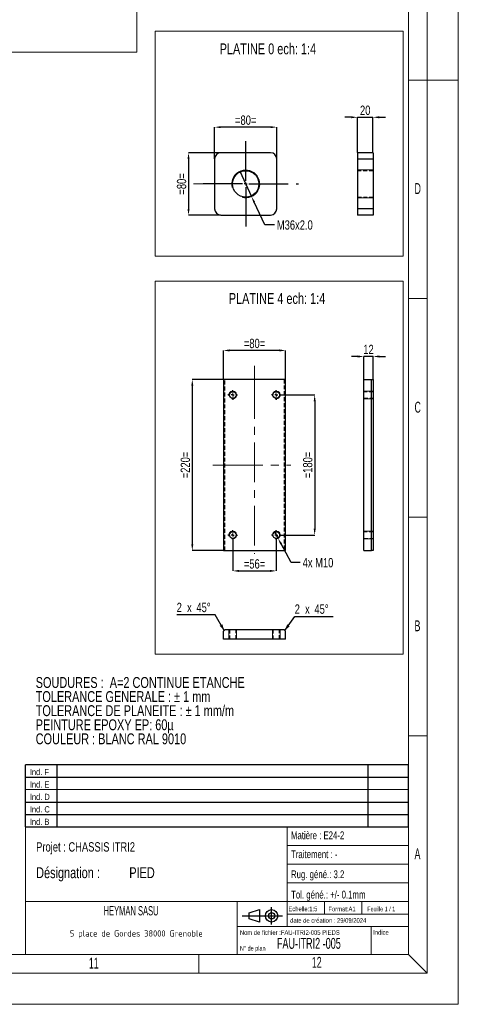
# Model space of a CAD drawing. Header units: millimetres. Extents: x 0 to 841, y 0 to 594.
# Tile 10 of 13: x 700 to 841, y 0 to 316. Entities that reach past the tile are written whole.
import ezdxf

# ---------------------------------------------------------------- set-up
doc = ezdxf.new("R2010")
doc.units = ezdxf.units.MM
doc.header["$PDSIZE"] = -1
doc.linetypes.add('CENTERX2', pattern=[20.32, 12.7, -2.54, 2.54, -2.54])
doc.linetypes.add('HIDDEN', pattern=[1.905, 1.27, -0.635])
for name, color, linetype in [('COTES', 1, 'Continuous'), ('NOTES', 6, 'Continuous'), ('TRAIT-FINS', 9, 'Continuous'), ('TRAIT-MIXTES', 3, 'CENTERX2'), ('TRAIT-TIRET', 2, 'HIDDEN')]:
    doc.layers.add(name, color=color, linetype=linetype)
doc.layers.add('TRAIT-FORT', color=4, linetype='Continuous', lineweight=25)
doc.styles.add('SLDTEXTSTYLE0', font='TXT', dxfattribs={"width": 0.75})
doc.styles.add('SLDTEXTSTYLE1', font='TXT', dxfattribs={"width": 0.605})
doc.styles.add('SLDTEXTSTYLE2', font='TXT', dxfattribs={"width": 0.692308})
doc.styles.add('SLDTEXTSTYLE3', font='TXT', dxfattribs={"width": 0.7})
doc.styles.add('SLDTEXTSTYLE4', font='TXT', dxfattribs={"width": 0.621556})
doc.styles.add('SLDTEXTSTYLE5', font='ISOCP3', dxfattribs={"width": 0.96})
doc.dimstyles.new('SLDDIMSTYLE1', dxfattribs={"dimtxt": 3, "dimasz": 2, "dimexe": 0, "dimexo": 0.0625, "dimgap": 0.75, "dimtad": 1, "dimlfac": 4, "dimrnd": 1e-09, "dimzin": 12, "dimdsep": 46, "dimtxsty": 'SLDTEXTSTYLE0', "dimsah": 1, "dimcen": 0.09, "dimadec": 0, "dimazin": 3, "dimtfac": 1, "dimtofl": 0, "dimtmove": 0, "dimatfit": 3, "dimfxl": 1, "dimfrac": 2, "dimtolj": 1, "dimtzin": 12, "dimarcsym": 0})
doc.dimstyles.new('SLDDIMSTYLE2', dxfattribs={"dimtxt": 3, "dimasz": 2, "dimexe": 0, "dimexo": 0.0625, "dimgap": 0.75, "dimtad": 1, "dimlfac": 4, "dimrnd": 1e-09, "dimzin": 12, "dimdsep": 46, "dimtxsty": 'SLDTEXTSTYLE0', "dimsah": 1, "dimcen": 0.09, "dimadec": 0, "dimazin": 3, "dimtfac": 1, "dimtmove": 0, "dimatfit": 0, "dimfxl": 1, "dimfrac": 2, "dimtolj": 1, "dimtzin": 12, "dimarcsym": 0})
doc.dimstyles.new('SLDDIMSTYLE4', dxfattribs={"dimtxt": 3, "dimasz": 2, "dimexe": 0, "dimexo": 0.0625, "dimgap": 0.75, "dimtad": 0, "dimtih": 1, "dimtoh": 1, "dimlfac": 4, "dimrnd": 1e-09, "dimzin": 4, "dimdsep": 46, "dimtxsty": 'SLDTEXTSTYLE0', "dimblk1": 'NONE', "dimsah": 1, "dimcen": 0, "dimadec": 0, "dimazin": 1, "dimtfac": 1, "dimtmove": 0, "dimatfit": 3, "dimldrblk": 'NONE', "dimfxl": 1, "dimfrac": 2, "dimtolj": 1, "dimtzin": 12, "dimarcsym": 0})
doc.dimstyles.new('SLDDIMSTYLE5', dxfattribs={"dimtxt": 3, "dimasz": 2, "dimexe": 0, "dimexo": 0.0625, "dimgap": 0.75, "dimtad": 0, "dimtih": 1, "dimtoh": 1, "dimlfac": 4, "dimrnd": 1e-09, "dimzin": 12, "dimdsep": 46, "dimtxsty": 'SLDTEXTSTYLE0', "dimblk1": 'NONE', "dimsah": 1, "dimcen": 0, "dimadec": 0, "dimazin": 3, "dimtfac": 1, "dimtmove": 0, "dimatfit": 3, "dimldrblk": 'NONE', "dimfxl": 1, "dimfrac": 2, "dimtolj": 1, "dimtzin": 12, "dimarcsym": 0})

# ---------------------------------------------------------------- blocks, each defined once
blk = doc.blocks.new('Bloc2')
for p, q in [((2.32, 3.8), (5.55, 4.8)), ((2.32, 1.8), (2.32, 3.8)), ((5.55, 4.8), (5.55, 0.8)), ((9.48, 0), (9.48, 5.6)), ((0, 2.8), (12.98, 2.8)), ((5.55, 0.8), (2.32, 1.8))]:
    blk.add_line(p, q)
for radius in [2, 1]:
    blk.add_circle((9.48, 2.8), radius)
blk = doc.blocks.new('TAB MODIFS')
for p, q in [((123, 20), (0, 20)), ((0, 0), (0, 20)), ((10, 20), (10, 0)), ((110, 20), (110, 0)), ((123, 0), (123, 20)), ((0, 16), (123, 16)), ((0, 8), (123, 8)), ((0, 4), (123, 4)), ((0, 0), (123, 0))]:
    blk.add_line(p, q)
at = {"color": 7, "linetype": 'Continuous', "lineweight": 18}
blk.add_line((0, 12), (123, 12), dxfattribs=at)
at = {"color": 7}
for tag in ['AUTOATTR0', 'AUTOATTR1', 'AUTOATTR2', 'AUTOATTR3', 'AUTOATTR4', 'AUTOATTR5', 'AUTOATTR6', 'AUTOATTR7', 'AUTOATTR8', 'AUTOATTR9']:
    blk.add_attdef(tag, (0, 0), '', height=1, dxfattribs=at)
at = {"layer": 'NOTES', "color": 211, "char_height": 2, "attachment_point": 1, "style": 'SLDTEXTSTYLE0'}
for s, insert in [('Ind. F', (1.36, 18.66)), ('Ind. E', (1.36, 14.66)), ('Ind. D', (1.36, 10.66)), ('Ind. C', (1.36, 6.66)), ('Ind. B', (1.36, 2.66))]:
    blk.add_mtext(s, dxfattribs=dict(at, insert=insert))
blk = doc.blocks.new('SW_NOTE_0')
at = {"layer": 'NOTES', "color": 0, "char_height": 3.5, "attachment_point": 1, "style": 'SLDTEXTSTYLE0'}
for s, insert in [('SOUDURES :  A=2 CONTINUE ETANCHE', (0, 4.51)), ('TOLERANCE GENERALE : ± 1 mm', (0, -0.01)), ('TOLERANCE DE PLANEITE : ± 1 mm/m', (0, -4.54)), ('PEINTURE EPOXY EP: 60µ', (0, -9.07)), ('COULEUR : BLANC RAL 9010', (0, -13.59))]:
    blk.add_mtext(s, dxfattribs=dict(at, insert=insert))
blk = doc.blocks.new('SW_NOTE_1')
at = {"layer": 'NOTES', "color": 0, "char_height": 3.5, "attachment_point": 1, "style": 'SLDTEXTSTYLE0'}
for s, insert in [('Désignation :', (0, 4.51)), ('PIED', (29.93, 4.51))]:
    blk.add_mtext(s, dxfattribs=dict(at, insert=insert))
blk = doc.blocks.new('SW_NOTE_2')
at = {"layer": 'NOTES', "color": 0, "insert": (20.94, 2.58), "char_height": 2, "attachment_point": 2, "style": 'SLDTEXTSTYLE5'}
blk.add_mtext('5 place de Gordes 38000 Grenoble', dxfattribs=at)
blk = doc.blocks.new('_D_8')
at = {"layer": 'COTES', "color": 0, "lineweight": -2, "transparency": 16777216}
for p, q in [((808.64, 208.11), (806.64, 208.11)), ((810.64, 200.8), (810.64, 208.11)), ((813.64, 208.11), (810.64, 208.11)), ((813.64, 200.8), (813.64, 208.11)), ((815.64, 208.11), (817.64, 208.11))]:
    blk.add_line(p, q, dxfattribs=at)
at = {"layer": 'COTES', "color": 0, "transparency": 16777216}
for points in [[(808.64, 208.44), (808.64, 207.77), (810.64, 208.11)], [(815.64, 208.44), (815.64, 207.77), (813.64, 208.11)]]:
    blk.add_solid(points, dxfattribs=at)
at = {"layer": 'Defpoints', "color": 0, "transparency": 16777216}
for p in [(810.64, 208.11), (810.64, 200.74), (813.64, 200.74)]:
    blk.add_point(p, dxfattribs=at)
at = {"layer": 'COTES', "color": 0, "transparency": 16777216, "insert": (812.14, 211.86), "char_height": 3, "attachment_point": 2, "style": 'SLDTEXTSTYLE0'}
blk.add_mtext('\\A1;12', dxfattribs=at)
blk = doc.blocks.new('_D_9')
at = {"layer": 'COTES', "color": 0, "lineweight": -2, "transparency": 16777216}
for p, q in [((762.67, 271.61), (762.67, 281.8)), ((780.67, 281.8), (764.67, 281.8)), ((782.67, 271.61), (782.67, 281.8))]:
    blk.add_line(p, q, dxfattribs=at)
at = {"layer": 'COTES', "color": 0, "transparency": 16777216}
for points in [[(764.67, 282.13), (764.67, 281.47), (762.67, 281.8)], [(780.67, 282.13), (780.67, 281.47), (782.67, 281.8)]]:
    blk.add_solid(points, dxfattribs=at)
at = {"layer": 'Defpoints', "color": 0, "transparency": 16777216}
for p in [(762.67, 281.8), (762.67, 271.55), (782.67, 271.55)]:
    blk.add_point(p, dxfattribs=at)
at = {"layer": 'COTES', "color": 0, "transparency": 16777216, "insert": (772.67, 285.55), "char_height": 3, "attachment_point": 2, "style": 'SLDTEXTSTYLE0'}
blk.add_mtext('\\A1;=80=', dxfattribs=at)
blk = doc.blocks.new('_D_10')
at = {"layer": 'COTES', "color": 0, "lineweight": -2, "transparency": 16777216}
for p, q in [((764.6, 273.55), (754.29, 273.55)), ((754.29, 271.55), (754.29, 255.55)), ((764.6, 253.55), (754.29, 253.55))]:
    blk.add_line(p, q, dxfattribs=at)
at = {"layer": 'COTES', "color": 0, "transparency": 16777216}
for points in [[(753.95, 271.55), (754.62, 271.55), (754.29, 273.55)], [(753.95, 255.55), (754.62, 255.55), (754.29, 253.55)]]:
    blk.add_solid(points, dxfattribs=at)
at = {"layer": 'Defpoints', "color": 0, "transparency": 16777216}
for p in [(764.67, 273.55), (754.29, 253.55), (764.67, 253.55)]:
    blk.add_point(p, dxfattribs=at)
at = {"layer": 'COTES', "color": 0, "transparency": 16777216, "insert": (750.54, 263.55), "char_height": 3, "attachment_point": 2, "rotation": 90, "style": 'SLDTEXTSTYLE0'}
blk.add_mtext('\\A1;=80=', dxfattribs=at)
blk = doc.blocks.new('_D_11')
at = {"layer": 'COTES', "color": 0, "lineweight": -2, "transparency": 16777216}
for p, q in [((770.78, 267.63), (774.56, 259.47)), ((778.77, 250.37), (775.4, 257.65)), ((781.93, 250.37), (778.77, 250.37))]:
    blk.add_line(p, q, dxfattribs=at)
at = {"layer": 'COTES', "color": 0, "transparency": 16777216}
blk.add_solid([(775.7, 257.79), (775.1, 257.51), (774.56, 259.47)], dxfattribs=at)
at = {"layer": 'Defpoints', "color": 0, "transparency": 16777216}
for p in [(770.78, 267.63), (774.56, 259.47)]:
    blk.add_point(p, dxfattribs=at)
at = {"layer": 'COTES', "color": 0, "transparency": 16777216, "insert": (782.68, 251.87), "char_height": 3, "attachment_point": 1, "style": 'SLDTEXTSTYLE0'}
blk.add_mtext('\\A1;M36x2.0', dxfattribs=at)
blk = doc.blocks.new('_NONE')
blk = doc.blocks.new('SW_CENTERMARKSYMBOL_1')
at = {"layer": 'TRAIT-MIXTES', "color": 0}
for p, q in [((0, 1), (0, 14.11)), ((-1, 0), (-15.73, 0)), ((0, 0), (-0.5, 0)), ((0, 0), (0, 0.5)), ((0, 0), (0, -0.5)), ((0, 0), (0.5, 0)), ((1, 0), (17, 0)), ((0, -1), (0, -14.41))]:
    blk.add_line(p, q, dxfattribs=at)
blk = doc.blocks.new('SW_CENTERMARKSYMBOL_2')
at = {"layer": 'TRAIT-MIXTES', "color": 0}
for p, q in [((0, 1), (0, 4.75)), ((-1, 0), (-4.75, 0)), ((0, 0), (-0.5, 0)), ((0, 0), (0, 0.5)), ((0, 0), (0, -0.5)), ((0, 0), (0.5, 0)), ((1, 0), (4.75, 0)), ((0, -1), (0, -4.75))]:
    blk.add_line(p, q, dxfattribs=at)
blk = doc.blocks.new('_D_12')
at = {"layer": 'COTES', "color": 0, "lineweight": -2, "transparency": 16777216}
for p, q in [((806.58, 284.98), (804.58, 284.98)), ((808.58, 273.61), (808.58, 284.98)), ((808.58, 284.98), (813.58, 284.98)), ((813.58, 273.61), (813.58, 284.98)), ((815.58, 284.98), (817.58, 284.98))]:
    blk.add_line(p, q, dxfattribs=at)
at = {"layer": 'COTES', "color": 0, "transparency": 16777216}
for points in [[(806.58, 285.31), (806.58, 284.65), (808.58, 284.98)], [(815.58, 285.31), (815.58, 284.65), (813.58, 284.98)]]:
    blk.add_solid(points, dxfattribs=at)
at = {"layer": 'Defpoints', "color": 0, "transparency": 16777216}
for p in [(813.58, 284.98), (808.58, 273.55), (813.58, 273.55)]:
    blk.add_point(p, dxfattribs=at)
at = {"layer": 'COTES', "color": 0, "transparency": 16777216, "insert": (811.08, 288.73), "char_height": 3, "attachment_point": 2, "style": 'SLDTEXTSTYLE0'}
blk.add_mtext('\\A1;20', dxfattribs=at)
blk = doc.blocks.new('_D_13')
at = {"layer": 'COTES', "color": 0, "lineweight": -2, "transparency": 16777216}
for p, q in [((765.5, 200.8), (765.5, 210.05)), ((783.5, 210.05), (767.5, 210.05)), ((785.5, 200.8), (785.5, 210.05))]:
    blk.add_line(p, q, dxfattribs=at)
at = {"layer": 'COTES', "color": 0, "transparency": 16777216}
for points in [[(767.5, 210.38), (767.5, 209.72), (765.5, 210.05)], [(783.5, 210.38), (783.5, 209.72), (785.5, 210.05)]]:
    blk.add_solid(points, dxfattribs=at)
at = {"layer": 'Defpoints', "color": 0, "transparency": 16777216}
for p in [(765.5, 210.05), (765.5, 200.74), (785.5, 200.74)]:
    blk.add_point(p, dxfattribs=at)
at = {"layer": 'COTES', "color": 0, "transparency": 16777216, "insert": (775.5, 213.8), "char_height": 3, "attachment_point": 2, "style": 'SLDTEXTSTYLE0'}
blk.add_mtext('\\A1;=80=', dxfattribs=at)
blk = doc.blocks.new('_D_14')
at = {"layer": 'COTES', "color": 0, "lineweight": -2, "transparency": 16777216}
for p, q in [((765.44, 200.74), (755.5, 200.74)), ((755.5, 198.74), (755.5, 147.74)), ((765.44, 145.74), (755.5, 145.74))]:
    blk.add_line(p, q, dxfattribs=at)
at = {"layer": 'COTES', "color": 0, "transparency": 16777216}
for points in [[(755.17, 198.74), (755.83, 198.74), (755.5, 200.74)], [(755.17, 147.74), (755.83, 147.74), (755.5, 145.74)]]:
    blk.add_solid(points, dxfattribs=at)
at = {"layer": 'Defpoints', "color": 0, "transparency": 16777216}
for p in [(765.5, 200.74), (755.5, 145.74), (765.5, 145.74)]:
    blk.add_point(p, dxfattribs=at)
at = {"layer": 'COTES', "color": 0, "transparency": 16777216, "insert": (751.75, 173.24), "char_height": 3, "attachment_point": 2, "rotation": 90, "style": 'SLDTEXTSTYLE0'}
blk.add_mtext('\\A1;=220=', dxfattribs=at)
blk = doc.blocks.new('_D_15')
at = {"layer": 'COTES', "color": 0, "lineweight": -2, "transparency": 16777216}
for p, q in [((784.13, 195.74), (794.84, 195.74)), ((794.84, 193.74), (794.84, 152.74)), ((784.13, 150.74), (794.84, 150.74))]:
    blk.add_line(p, q, dxfattribs=at)
at = {"layer": 'COTES', "color": 0, "transparency": 16777216}
for points in [[(794.51, 193.74), (795.17, 193.74), (794.84, 195.74)], [(794.51, 152.74), (795.17, 152.74), (794.84, 150.74)]]:
    blk.add_solid(points, dxfattribs=at)
at = {"layer": 'Defpoints', "color": 0, "transparency": 16777216}
for p in [(784.06, 195.74), (784.06, 150.74), (794.84, 150.74)]:
    blk.add_point(p, dxfattribs=at)
at = {"layer": 'COTES', "color": 0, "transparency": 16777216, "insert": (791.09, 173.24), "char_height": 3, "attachment_point": 2, "rotation": 90, "style": 'SLDTEXTSTYLE0'}
blk.add_mtext('\\A1;=180=', dxfattribs=at)
blk = doc.blocks.new('_D_16')
at = {"layer": 'COTES', "color": 0, "lineweight": -2, "transparency": 16777216}
for p, q in [((768.5, 149.11), (768.5, 139.21)), ((782.5, 149.11), (782.5, 139.21)), ((770.5, 139.21), (780.5, 139.21))]:
    blk.add_line(p, q, dxfattribs=at)
at = {"layer": 'COTES', "color": 0, "transparency": 16777216}
for points in [[(770.5, 139.54), (770.5, 138.88), (768.5, 139.21)], [(780.5, 139.54), (780.5, 138.88), (782.5, 139.21)]]:
    blk.add_solid(points, dxfattribs=at)
at = {"layer": 'Defpoints', "color": 0, "transparency": 16777216}
for p in [(768.5, 149.18), (782.5, 149.18), (782.5, 139.21)]:
    blk.add_point(p, dxfattribs=at)
at = {"layer": 'COTES', "color": 0, "transparency": 16777216, "insert": (775.5, 142.96), "char_height": 3, "attachment_point": 2, "style": 'SLDTEXTSTYLE0'}
blk.add_mtext('\\A1;=56=', dxfattribs=at)
blk = doc.blocks.new('_D_17')
at = {"layer": 'COTES', "color": 0, "lineweight": -2, "transparency": 16777216}
for p, q in [((781.91, 151.84), (783.09, 149.64)), ((787.24, 141.86), (784.03, 147.87)), ((790.22, 141.86), (787.24, 141.86))]:
    blk.add_line(p, q, dxfattribs=at)
at = {"layer": 'COTES', "color": 0, "transparency": 16777216}
blk.add_solid([(784.33, 148.03), (783.74, 147.71), (783.09, 149.64)], dxfattribs=at)
at = {"layer": 'Defpoints', "color": 0, "transparency": 16777216}
for p in [(781.91, 151.84), (783.09, 149.64)]:
    blk.add_point(p, dxfattribs=at)
at = {"layer": 'COTES', "color": 0, "transparency": 16777216, "insert": (790.97, 143.36), "char_height": 3, "attachment_point": 1, "style": 'SLDTEXTSTYLE0'}
blk.add_mtext('\\A1;4x M10', dxfattribs=at)
blk = doc.blocks.new('SW_CENTERMARKSYMBOL_3')
at = {"layer": 'TRAIT-MIXTES', "color": 0}
for p, q in [((-1, 0), (-1.5625, 0)), ((0, 0), (-0.5, 0)), ((0, 1), (0, 1.5625)), ((0, 0), (0, 0.5)), ((0, 0), (0, -0.5)), ((0, 0), (0.5, 0)), ((1, 0), (1.5625, 0)), ((0, -1), (0, -1.5625))]:
    blk.add_line(p, q, dxfattribs=at)
blk = doc.blocks.new('SW_CENTERMARKSYMBOL_4')
at = {"layer": 'TRAIT-MIXTES', "color": 0}
for p, q in [((-1, 0), (-1.5625, 0)), ((0, 0), (-0.5, 0)), ((0, 1), (0, 1.5625)), ((0, 0), (0, 0.5)), ((0, 0), (0, -0.5)), ((0, 0), (0.5, 0)), ((1, 0), (1.5625, 0)), ((0, -1), (0, -1.5625))]:
    blk.add_line(p, q, dxfattribs=at)
blk = doc.blocks.new('SW_CENTERMARKSYMBOL_5')
at = {"layer": 'TRAIT-MIXTES', "color": 0}
for p, q in [((-1, 0), (-1.5625, 0)), ((0, 0), (-0.5, 0)), ((0, 1), (0, 1.5625)), ((0, 0), (0, 0.5)), ((0, 0), (0, -0.5)), ((0, 0), (0.5, 0)), ((1, 0), (1.5625, 0)), ((0, -1), (0, -1.5625))]:
    blk.add_line(p, q, dxfattribs=at)
blk = doc.blocks.new('SW_CENTERMARKSYMBOL_6')
at = {"layer": 'TRAIT-MIXTES', "color": 0}
for p, q in [((-1, 0), (-1.5625, 0)), ((0, 0), (-0.5, 0)), ((0, 1), (0, 1.5625)), ((0, 0), (0, 0.5)), ((0, 0), (0, -0.5)), ((0, 0), (0.5, 0)), ((1, 0), (1.5625, 0)), ((0, -1), (0, -1.5625))]:
    blk.add_line(p, q, dxfattribs=at)
blk = doc.blocks.new('SW_CHAMFER_DIMENSION_0')
at = {"layer": 'COTES', "color": 0}
for p, q in [((-3.16, -4.49), (0, 0)), ((0, 0), (12.39, 0))]:
    blk.add_line(p, q, dxfattribs=at)
blk.add_solid([(-3.16, -4.49), (-1.6, -3.14), (-2.42, -2.56)], dxfattribs=at)
at = {"layer": 'COTES', "color": 0, "char_height": 3, "attachment_point": 1, "style": 'SLDTEXTSTYLE0'}
for s, insert in [('2', (0, 3.87)), ('45°', (6.35, 3.87)), ('x', (3.34, 3.87))]:
    blk.add_mtext(s, dxfattribs=dict(at, insert=insert))
blk = doc.blocks.new('SW_CHAMFER_DIMENSION_1')
at = {"layer": 'COTES', "color": 0}
for p, q in [((12.39, 0), (0, 0)), ((15.27, -5.02), (12.39, 0))]:
    blk.add_line(p, q, dxfattribs=at)
blk.add_solid([(15.27, -5.02), (14.71, -3.04), (13.84, -3.53)], dxfattribs=at)
at = {"layer": 'COTES', "color": 0, "char_height": 3, "attachment_point": 1, "style": 'SLDTEXTSTYLE0'}
for s, insert in [('2', (0, 3.87)), ('45°', (6.35, 3.87)), ('x', (3.34, 3.87))]:
    blk.add_mtext(s, dxfattribs=dict(at, insert=insert))

msp = doc.modelspace()

# ---------------------------------------------------------------- linework, layer by layer
at = {"lineweight": 18}
for p, q in [((841.001, -0.0569), (841.001, 593.9431)), ((831.001, 9.9431), (831.001, 583.9431)), ((737.6671, 578), (737.6671, 305.8674)), ((825.001, 15.9431), (825.001, 577.9431)), ((743.5512, 312.6278), (823.286, 312.6278)), ((743.5512, 312.6278), (743.5512, 240.3763)), ((823.286, 312.6278), (823.286, 240.3763)), ((16.0906, 305.8674), (737.6671, 305.8674)), ((831.001, 296.9431), (825.001, 296.9431)), ((841.001, 296.9431), (831.001, 296.9431)), ((743.5512, 240.3763), (823.286, 240.3763)), ((743.5512, 232.2616), (823.286, 232.2616)), ((743.5512, 232.2616), (743.5512, 112.4994)), ((823.286, 232.2616), (823.286, 112.4994)), ((831.001, 226.6931), (825.001, 226.6931)), ((831.001, 156.4431), (825.001, 156.4431)), ((743.5512, 112.4994), (823.286, 112.4994)), ((831.001, 86.1931), (825.001, 86.1931)), ((701.945, 56.9431), (701.945, 15.9431)), ((824.945, 56.9431), (701.945, 56.9431)), ((785.945, 56.9431), (785.945, 24.9431)), ((785.945, 50.9431), (824.945, 50.9431)), ((785.945, 44.9431), (824.945, 44.9431)), ((785.945, 38.9431), (824.945, 38.9431)), ((701.945, 32.9431), (824.945, 32.9431)), ((769.945, 32.9431), (769.945, 15.9431)), ((797.945, 32.9431), (797.945, 28.9431)), ((809.945, 32.9431), (809.945, 28.9431)), ((785.945, 28.9431), (824.945, 28.9431)), ((769.945, 24.9431), (824.945, 24.9431)), ((812.945, 24.9431), (812.945, 15.9431)), ((16.001, 15.9431), (825.001, 15.9431)), ((757.5847, 9.9431), (757.5847, 15.9431)), ((831.001, 9.9431), (825.001, 15.9431)), ((831.001, 9.9431), (10.001, 9.9431)), ((841.001, -0.0569), (0.001, -0.0569))]:
    msp.add_line(p, q, dxfattribs=at)
at = {"layer": 'TRAIT-FINS', "lineweight": 18}
for p, q in [((813.5816, 268.0509), (808.5816, 268.0509)), ((813.5816, 259.0509), (808.5816, 259.0509)), ((810.6383, 196.9888), (813.6383, 196.9888)), ((810.6383, 196.9888), (813.6383, 196.9888)), ((810.6383, 194.4888), (813.6383, 194.4888)), ((810.6383, 194.4888), (813.6383, 194.4888)), ((810.6383, 151.9888), (813.6383, 151.9888)), ((810.6383, 151.9888), (813.6383, 151.9888)), ((810.6383, 149.4888), (813.6383, 149.4888)), ((810.6383, 149.4888), (813.6383, 149.4888)), ((767.2504, 117.3244), (767.2504, 120.3244)), ((767.2504, 117.3244), (767.2504, 120.3244)), ((769.7504, 117.3244), (769.7504, 120.3244)), ((769.7504, 117.3244), (769.7504, 120.3244)), ((781.2504, 117.3244), (781.2504, 120.3244)), ((781.2504, 117.3244), (781.2504, 120.3244)), ((783.7504, 117.3244), (783.7504, 120.3244)), ((783.7504, 117.3244), (783.7504, 120.3244))]:
    msp.add_line(p, q, dxfattribs=at)
for centre, radius in [((772.6667, 263.5509), 4.5), ((768.5004, 195.7388), 1.25), ((782.5004, 195.7388), 1.25), ((768.5004, 150.7388), 1.25), ((782.5004, 150.7388), 1.25)]:
    msp.add_arc(centre, radius, 255, 195, dxfattribs=at)
at = {"layer": 'TRAIT-FORT', "lineweight": 25}
for p, q in [((780.6667, 273.5509), (764.6667, 273.5509)), ((813.5816, 273.5509), (808.5816, 273.5509)), ((808.5816, 273.5509), (808.5816, 271.5509)), ((813.5816, 273.5509), (813.5816, 271.5509)), ((762.6667, 271.5509), (762.6667, 255.5509)), ((782.6667, 255.5509), (782.6667, 271.5509)), ((813.5816, 271.5509), (808.5816, 271.5509)), ((808.5816, 271.5509), (808.5816, 255.5509)), ((813.5816, 271.5509), (813.5816, 255.5509)), ((764.6667, 253.5509), (780.6667, 253.5509)), ((813.5816, 255.5509), (808.5816, 255.5509)), ((808.5816, 255.5509), (808.5816, 253.5509)), ((813.5816, 253.5509), (808.5816, 253.5509)), ((813.5816, 255.5509), (813.5816, 253.5509)), ((785.5004, 200.7388), (765.5004, 200.7388)), ((765.5004, 200.7388), (765.5004, 145.7388)), ((785.5004, 145.7388), (785.5004, 200.7388)), ((810.6383, 145.7388), (810.6383, 200.7388)), ((810.6383, 200.7388), (813.1383, 200.7388)), ((813.1383, 145.7388), (813.1383, 200.7388)), ((813.1383, 200.7388), (813.6383, 200.7388)), ((813.6383, 200.7388), (813.6383, 145.7388)), ((765.5004, 145.7388), (785.5004, 145.7388)), ((810.6383, 145.7388), (813.1383, 145.7388)), ((813.6383, 145.7388), (813.1383, 145.7388)), ((766.0004, 120.3244), (765.5004, 119.8244)), ((785.0004, 120.3244), (766.0004, 120.3244)), ((785.5004, 119.8244), (785.0004, 120.3244)), ((765.5004, 117.3244), (765.5004, 119.8244)), ((785.5004, 117.3244), (765.5004, 117.3244)), ((785.5004, 117.3244), (785.5004, 119.8244))]:
    msp.add_line(p, q, dxfattribs=at)
for centre, radius in [((772.6667, 263.5509), 4.25), ((768.5004, 195.7388), 1.0625), ((782.5004, 195.7388), 1.0625), ((768.5004, 150.7388), 1.0625), ((782.5004, 150.7388), 1.0625)]:
    msp.add_circle(centre, radius, dxfattribs=at)
for centre, start, end in [((764.6667, 271.5509), 90, 180), ((780.6667, 271.5509), 360, 90), ((764.6667, 255.5509), 180, 270), ((780.6667, 255.5509), 270, 360)]:
    msp.add_arc(centre, 2, start, end, dxfattribs=at)
at = {"layer": 'TRAIT-MIXTES', "lineweight": 18}
for p, q in [((755.8537, 263.5509), (763.7095, 263.5509)), ((775.5004, 205.1283), (775.5004, 200.7388)), ((775.5004, 200.7388), (775.5004, 144.677)), ((762.0564, 173.2388), (765.5004, 173.2388)), ((765.5004, 173.2388), (787.1334, 173.2388))]:
    msp.add_line(p, q, dxfattribs=at)
at = {"layer": 'TRAIT-TIRET'}
for p, q in [((813.5816, 271.5509), (808.5816, 271.5509)), ((813.5816, 267.8009), (808.5816, 267.8009)), ((808.5816, 259.3009), (813.5816, 259.3009)), ((813.5816, 255.5509), (808.5816, 255.5509)), ((766.0004, 145.7388), (766.0004, 200.7388)), ((785.0004, 200.7388), (785.0004, 145.7388)), ((813.6383, 196.8013), (810.6383, 196.8013)), ((810.6383, 194.6763), (813.6383, 194.6763)), ((813.6383, 151.8013), (810.6383, 151.8013)), ((810.6383, 149.6763), (813.6383, 149.6763)), ((767.4379, 120.3244), (767.4379, 117.3244)), ((769.5629, 117.3244), (769.5629, 120.3244)), ((781.4379, 120.3244), (781.4379, 117.3244)), ((783.5629, 117.3244), (783.5629, 120.3244))]:
    msp.add_line(p, q, dxfattribs=at)

# ---------------------------------------------------------------- block references
for name, p in [('TAB MODIFS', (701.9385, 56.9329)), ('Bloc2', (771.5049, 25.5774))]:
    msp.add_blockref(name, p)
at = {"layer": 'COTES'}
for name, p in [('SW_CHAMFER_DIMENSION_1', (750.4791, 125.0943)), ('SW_CHAMFER_DIMENSION_0', (788.4093, 124.56))]:
    msp.add_blockref(name, p, dxfattribs=at)
at = {"layer": 'NOTES'}
for name, p in [('SW_NOTE_0', (705.1648, 100.5904)), ('SW_NOTE_1', (705.3122, 39.4765)), ('SW_NOTE_2', (716.5705, 21.1344))]:
    msp.add_blockref(name, p, dxfattribs=at)
at = {"layer": 'TRAIT-MIXTES'}
for name, p in [('SW_CENTERMARKSYMBOL_1', (772.6667, 263.5509)), ('SW_CENTERMARKSYMBOL_2', (772.6667, 263.5509)), ('SW_CENTERMARKSYMBOL_5', (768.5004, 195.7388)), ('SW_CENTERMARKSYMBOL_3', (782.5004, 195.7388)), ('SW_CENTERMARKSYMBOL_6', (768.5004, 150.7388)), ('SW_CENTERMARKSYMBOL_4', (782.5004, 150.7388))]:
    msp.add_blockref(name, p, dxfattribs=at)

# ---------------------------------------------------------------- texts
at = {"layer": 'NOTES'}
for s, insert, char_height, attachment_point, style in [('PLATINE 0 ech: 1:4', (764.2811, 308.7147), 3.5, 1, 'SLDTEXTSTYLE0'), ('D', (826.9344, 263.8187), 3.5, 1, 'SLDTEXTSTYLE1'), ('PLATINE 4 ech: 1:4', (767.2141, 228.5093), 3.5, 1, 'SLDTEXTSTYLE0'), ('C', (826.9344, 193.5687), 3.5, 1, 'SLDTEXTSTYLE1'), ('B', (826.9344, 123.3187), 3.5, 1, 'SLDTEXTSTYLE1'), ('Matière : E24-2', (787.2115, 55.4982), 2.5, 1, 'SLDTEXTSTYLE0'), ('Projet : CHASSIS ITRI2', (705.3122, 52.0264), 3, 1, 'SLDTEXTSTYLE0'), ('Traitement : -', (787.2432, 49.4111), 2.5, 1, 'SLDTEXTSTYLE0'), ('A', (826.9344, 50.0687), 3.5, 1, 'SLDTEXTSTYLE1'), ('Rug. géné.: 3.2', (787.2297, 42.977), 2.5, 1, 'SLDTEXTSTYLE0'), ('Tol. géné.: +/- 0.1mm', (787.2686, 36.4424), 2.5, 1, 'SLDTEXTSTYLE0'), ('HEYMAN SASU', (735.8239, 31.5131), 3, 2, 'SLDTEXTSTYLE1'), ('Echelle:1:5', (786.3984, 31.3478), 1.5, 1, 'SLDTEXTSTYLE0'), ('Format:A1', (799.2343, 31.3232), 1.5, 1, 'SLDTEXTSTYLE0'), ('Feuille 1 / 1', (811.7514, 31.3271), 1.5, 1, 'SLDTEXTSTYLE2'), ('date de création : 29/09/2024', (786.9539, 27.6378), 1.5, 1, 'SLDTEXTSTYLE0'), ('Nom de fichier :FAU-ITRI2-005 PIEDS', (770.7974, 23.7584), 1.5, 1, 'SLDTEXTSTYLE0'), ('Indice', (813.6377, 23.8032), 1.5, 1, 'SLDTEXTSTYLE0'), ('FAU-ITRI2 -005', (782.701, 21.2725), 3.5, 1, 'SLDTEXTSTYLE4'), ('N° de plan', (770.8231, 18.7081), 1.5, 1, 'SLDTEXTSTYLE3'), ('11', (722.2764, 14.9437), 3.5, 1, 'SLDTEXTSTYLE1'), ('12', (793.9231, 15.1841), 3.5, 1, 'SLDTEXTSTYLE1')]:
    msp.add_mtext(s, dxfattribs=dict(at, insert=insert, char_height=char_height, attachment_point=attachment_point, style=style))

# ---------------------------------------------------------------- dimensions: what is measured, and where the dimension line sits
at = {"layer": 'COTES'}
for base, p1, p2, picture, middle in [((813.5816, 284.9812), (808.5816, 273.5509), (813.5816, 273.5509), '_D_12', (811.0816, 284.9812)), ((810.6383, 208.1055), (813.6383, 200.7388), (810.6383, 200.7388), '_D_8', (812.1383, 208.1055))]:
    dim = msp.add_linear_dim(base=base, p1=p1, p2=p2, dimstyle='SLDDIMSTYLE2', dxfattribs=at)
    dim.commit()
    dim.dimension.update_dxf_attribs({"geometry": picture, "text_midpoint": middle, "dimtype": 160})
for base, p1, p2, picture, middle in [((762.6667, 281.8009), (782.6667, 271.5509), (762.6667, 271.5509), '_D_9', (772.6667, 281.8009)), ((782.5004, 139.2116), (768.5004, 149.1763), (782.5004, 149.1763), '_D_16', (775.5004, 139.2116))]:
    dim = msp.add_linear_dim(base=base, p1=p1, p2=p2, text='=<>=', dimstyle='SLDDIMSTYLE1', dxfattribs=at)
    dim.commit()
    dim.dimension.update_dxf_attribs({"geometry": picture, "text_midpoint": middle, "dimtype": 160})
for base, p1, p2, angle, picture, middle in [((754.2866, 253.5509), (764.6667, 273.5509), (764.6667, 253.5509), 90, '_D_10', (754.2866, 263.5509)), ((765.5004, 210.0497), (785.5004, 200.7388), (765.5004, 200.7388), 0, '_D_13', (775.5004, 210.0497)), ((755.5004, 145.7388), (765.5004, 200.7388), (765.5004, 145.7388), 90, '_D_14', (755.5004, 173.2388)), ((794.841, 150.7388), (784.0629, 195.7388), (784.0629, 150.7388), 90, '_D_15', (794.841, 173.2388))]:
    dim = msp.add_linear_dim(base=base, p1=p1, p2=p2, angle=angle, text='=<>=', dimstyle='SLDDIMSTYLE1', dxfattribs=at)
    dim.commit()
    dim.dimension.update_dxf_attribs({"geometry": picture, "text_midpoint": middle, "dimtype": 160})
for p1, p2, text, dimstyle, picture, middle in [((770.7753, 267.6341), (774.5581, 259.4677), 'M36x2.0', 'SLDDIMSTYLE4', '_D_11', (789.2464, 250.3742)), ((781.9116, 151.8414), (783.0892, 149.6361), '4x M10', 'SLDDIMSTYLE5', '_D_17', (796.7794, 141.8563))]:
    dim = msp.add_diameter_dim_2p(p1=p1, p2=p2, text=text, dimstyle=dimstyle, override={"dimpost": '<>'}, dxfattribs=at)
    dim.commit()
    dim.dimension.update_dxf_attribs({"geometry": picture, "text_midpoint": middle, "dimtype": 163})

doc.saveas('drawing.dxf')
